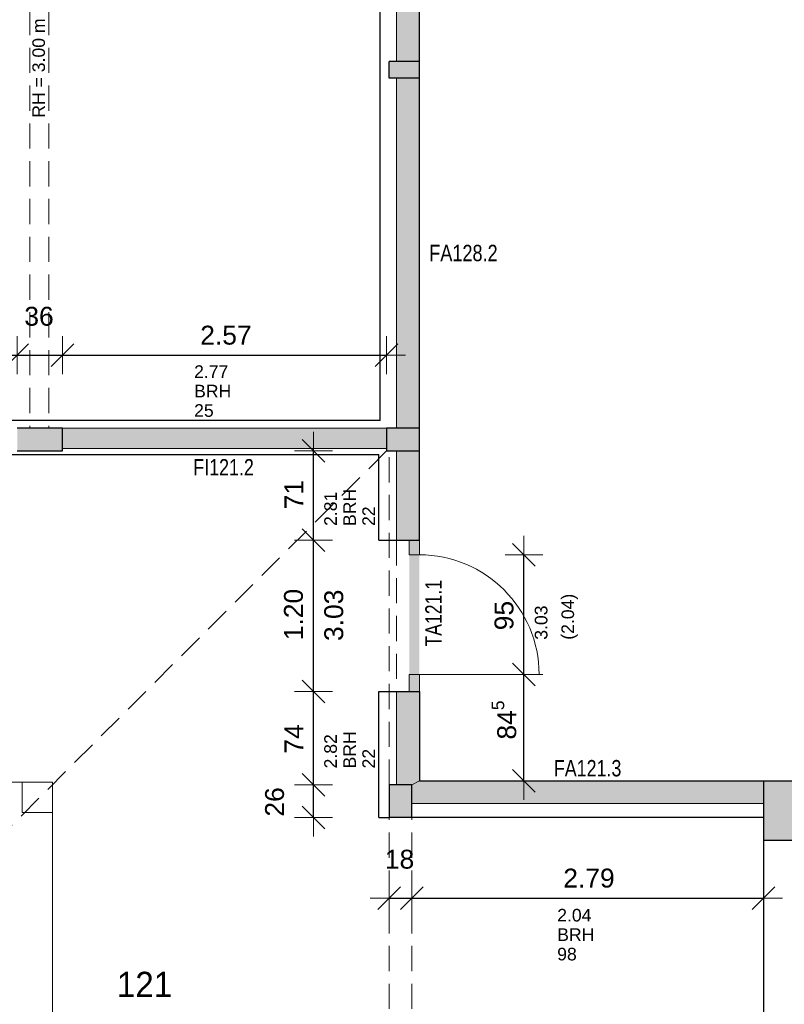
# Model space of a CAD drawing. Header units: metres. Extents: x 306 to 433, y -64 to 7.
# Tile 84 of 93: x 385 to 391, y -14 to -6. Entities that reach past the tile are written whole.
import ezdxf

# ---------------------------------------------------------------- set-up
doc = ezdxf.new("R2010")
doc.units = ezdxf.units.M
doc.header["$PDMODE"] = 65
doc.linetypes.add('AUSGEZOGEN', pattern=[0])
doc.linetypes.add('VERDECKT2_S2', pattern=[0.27, 0.2, -0.07])
for name, color, linetype, lineweight in [('Allgemein01', 7, 'AUSGEZOGEN', 13), ('Füllfläche', 7, 'AUSGEZOGEN', 13), ('Maßlinie Allgemein', 7, 'AUSGEZOGEN', 25), ('Möblierung', 7, 'AUSGEZOGEN', 25), ('Standard', 7, 'AUSGEZOGEN', 25), ('Text Allgemein', 7, 'AUSGEZOGEN', 25)]:
    doc.layers.add(name, color=color, linetype=linetype, lineweight=lineweight)
doc.styles.add('ARIAL', font='ARIAL.TTF')
doc.dimstyles.new('DIMSTYLE_12', dxfattribs={"dimtxt": 0.15, "dimasz": 0.3, "dimexe": 0, "dimexo": 1e-06, "dimgap": 0.075, "dimtad": 2, "dimdec": 1, "dimlfac": 100, "dimrnd": 0.5, "dimzin": 4, "dimdsep": 46, "dimtxsty": 'ARIAL', "dimblk1": 'ALL_ML_STRICH', "dimblk2": 'ALL_ML_STRICH', "dimsah": 1, "dimcen": 0, "dimse1": 1, "dimse2": 1, "dimclrd": 7, "dimclre": 7, "dimclrt": 7, "dimadec": 0, "dimazin": 0, "dimtfac": 1, "dimtdec": 0, "dimtix": 1, "dimtmove": 2, "dimatfit": 3, "dimfxl": 0, "dimtvp": 1.2, "dimtzin": 0, "dimlwd": 0, "dimlwe": 13, "dimarcsym": 0})
doc.dimstyles.new('DIMSTYLE_13', dxfattribs={"dimtxt": 0.15, "dimasz": 0.3, "dimexe": 0, "dimexo": 1e-06, "dimgap": 0.075, "dimtad": 2, "dimrnd": 0.005, "dimzin": 4, "dimdsep": 46, "dimtxsty": 'ARIAL', "dimblk1": 'ALL_ML_STRICH', "dimblk2": 'ALL_ML_STRICH', "dimsah": 1, "dimcen": 0, "dimse1": 1, "dimse2": 1, "dimclrd": 7, "dimclre": 7, "dimclrt": 7, "dimadec": 0, "dimazin": 0, "dimtfac": 1, "dimtdec": 0, "dimtix": 1, "dimtmove": 2, "dimatfit": 3, "dimfxl": 0, "dimtzin": 0, "dimlwd": 0, "dimlwe": 13, "dimarcsym": 0})
doc.dimstyles.new('DIMSTYLE_6', dxfattribs={"dimtxt": 0.2, "dimasz": 0.3, "dimexe": 0, "dimexo": 1e-06, "dimgap": 0.1, "dimtad": 2, "dimrnd": 0.005, "dimzin": 4, "dimdsep": 46, "dimtxsty": 'ARIAL', "dimblk1": 'ALL_ML_STRICH', "dimblk2": 'ALL_ML_STRICH', "dimsah": 1, "dimcen": 0, "dimse1": 1, "dimse2": 1, "dimclrd": 7, "dimclre": 7, "dimclrt": 7, "dimadec": 0, "dimazin": 0, "dimtfac": 1, "dimtdec": 0, "dimtix": 1, "dimtmove": 2, "dimatfit": 3, "dimfxl": 0, "dimtzin": 0, "dimlwd": 0, "dimlwe": 13, "dimarcsym": 0})
doc.dimstyles.new('DIMSTYLE_7', dxfattribs={"dimtxt": 0.2, "dimasz": 0.3, "dimexe": 0, "dimexo": 1e-06, "dimgap": 0.1, "dimtad": 2, "dimdec": 1, "dimlfac": 100, "dimrnd": 0.5, "dimzin": 4, "dimdsep": 46, "dimtxsty": 'ARIAL', "dimblk1": 'ALL_ML_STRICH', "dimblk2": 'ALL_ML_STRICH', "dimsah": 1, "dimcen": 0, "dimse1": 1, "dimse2": 1, "dimclrd": 7, "dimclre": 7, "dimclrt": 7, "dimadec": 0, "dimazin": 0, "dimtfac": 1, "dimtdec": 0, "dimtix": 1, "dimtmove": 2, "dimatfit": 3, "dimfxl": 0, "dimtvp": 1.2, "dimtzin": 0, "dimlwd": 0, "dimlwe": 13, "dimarcsym": 0})
doc.dimstyles.new('DIMSTYLE_9', dxfattribs={"dimtxt": 0.15, "dimasz": 0.3, "dimexe": 0, "dimexo": 1e-06, "dimgap": 0.075, "dimtad": 2, "dimdec": 1, "dimlfac": 100, "dimrnd": 0.5, "dimzin": 4, "dimdsep": 46, "dimtxsty": 'ARIAL', "dimblk1": 'ALL_ML_STRICH', "dimblk2": 'ALL_ML_STRICH', "dimsah": 1, "dimcen": 0, "dimse1": 1, "dimse2": 1, "dimclrd": 7, "dimclre": 7, "dimclrt": 7, "dimadec": 0, "dimazin": 0, "dimtfac": 1, "dimtdec": 0, "dimtix": 1, "dimtmove": 2, "dimatfit": 3, "dimfxl": 0, "dimtzin": 0, "dimlwd": 0, "dimlwe": 13, "dimarcsym": 0})

# ---------------------------------------------------------------- blocks, each defined once
blk = doc.blocks.new('ALL_ML_STRICH')
at = {"color": 0, "linetype": 'ByBlock', "lineweight": -2}
for p, q in [((-0.3, -0.3), (0.3, 0.3)), ((0, -0.5), (0, 0.5)), ((-1, 0), (0.5, 0))]:
    blk.add_line(p, q, dxfattribs=at)
blk = doc.blocks.new('*D154')
at = {"layer": 'DEFPOINTS', "color": 7, "linetype": 'AUSGEZOGEN', "lineweight": 13}
for p in [(380.7745, 0.7346), (377.8745, -19.4654), (414.0445, -19.4654)]:
    blk.add_point(p, dxfattribs=at)
at = {"layer": 'Maßlinie Allgemein', "color": 7, "linetype": 'AUSGEZOGEN', "lineweight": -2}
blk.add_line((414.0445, -19.4654), (414.0445, 0.7346), dxfattribs=at)
at = {"layer": 'Maßlinie Allgemein', "color": 7, "linetype": 'AUSGEZOGEN', "lineweight": 13, "xscale": 0.3, "yscale": 0.3, "zscale": 0.3}
for p, rotation in [((414.0445, 0.7346), 90), ((414.0445, -19.4654), 270)]:
    blk.add_blockref('ALL_ML_STRICH', p, dxfattribs=dict(at, rotation=rotation))
at = {"layer": 'Maßlinie Allgemein', "color": 7, "linetype": 'AUSGEZOGEN', "lineweight": 13, "insert": (413.8611, -9.3583), "char_height": 0.2, "width": 1, "attachment_point": 5, "rotation": 90, "style": 'ARIAL'}
blk.add_mtext('\\A1;{\\A1;{20.20\\H0.132000;\\S^ ;}}', dxfattribs=at)
blk = doc.blocks.new('*D171')
at = {"layer": 'DEFPOINTS', "color": 7, "linetype": 'AUSGEZOGEN', "lineweight": 13}
for p in [(387.6545, -9.7054), (390.7045, -19.5254), (413.1445, -19.5254)]:
    blk.add_point(p, dxfattribs=at)
at = {"layer": 'Maßlinie Allgemein', "color": 7, "linetype": 'AUSGEZOGEN', "lineweight": -2}
blk.add_line((413.1445, -19.5254), (413.1445, -9.7054), dxfattribs=at)
at = {"layer": 'Maßlinie Allgemein', "color": 7, "linetype": 'AUSGEZOGEN', "lineweight": 13, "xscale": 0.3, "yscale": 0.3, "zscale": 0.3}
for p, rotation in [((413.1445, -9.7054), 90), ((413.1445, -19.5254), 270)]:
    blk.add_blockref('ALL_ML_STRICH', p, dxfattribs=dict(at, rotation=rotation))
at = {"layer": 'Maßlinie Allgemein', "color": 7, "linetype": 'AUSGEZOGEN', "lineweight": 13, "insert": (412.9611, -14.5999), "char_height": 0.2, "width": 0.8, "attachment_point": 5, "rotation": 90, "style": 'ARIAL'}
blk.add_mtext('\\A1;{\\A1;{9.82\\H0.132000;\\S^ ;}}', dxfattribs=at)
blk = doc.blocks.new('*D172')
at = {"layer": 'DEFPOINTS', "color": 7, "linetype": 'AUSGEZOGEN', "lineweight": 13}
for p in [(387.6645, -9.4354), (387.6545, -9.7054), (413.1445, -9.7054)]:
    blk.add_point(p, dxfattribs=at)
at = {"layer": 'Maßlinie Allgemein', "color": 7, "linetype": 'AUSGEZOGEN', "lineweight": -2}
blk.add_line((413.1445, -9.7054), (413.1445, -9.4354), dxfattribs=at)
at = {"layer": 'Maßlinie Allgemein', "color": 7, "linetype": 'AUSGEZOGEN', "lineweight": 13, "xscale": 0.3, "yscale": 0.3, "zscale": 0.3}
for p, rotation in [((413.1445, -9.4354), 90), ((413.1445, -9.7054), 270)]:
    blk.add_blockref('ALL_ML_STRICH', p, dxfattribs=dict(at, rotation=rotation))
at = {"layer": 'Maßlinie Allgemein', "color": 7, "linetype": 'AUSGEZOGEN', "lineweight": 13, "insert": (412.8145, -9.5795), "char_height": 0.2, "width": 0.8, "attachment_point": 5, "rotation": 90, "style": 'ARIAL'}
blk.add_mtext('\\A1;{\\A1;{27\\H0.132000;\\S^ ;}}', dxfattribs=at)
blk = doc.blocks.new('*D173')
at = {"layer": 'DEFPOINTS', "color": 7, "linetype": 'AUSGEZOGEN', "lineweight": 13}
for p in [(387.6645, -3.8154), (387.6645, -9.4354), (413.1445, -9.4354)]:
    blk.add_point(p, dxfattribs=at)
at = {"layer": 'Maßlinie Allgemein', "color": 7, "linetype": 'AUSGEZOGEN', "lineweight": -2}
blk.add_line((413.1445, -9.4354), (413.1445, -3.8154), dxfattribs=at)
at = {"layer": 'Maßlinie Allgemein', "color": 7, "linetype": 'AUSGEZOGEN', "lineweight": 13, "xscale": 0.3, "yscale": 0.3, "zscale": 0.3}
for p, rotation in [((413.1445, -3.8154), 90), ((413.1445, -9.4354), 270)]:
    blk.add_blockref('ALL_ML_STRICH', p, dxfattribs=dict(at, rotation=rotation))
at = {"layer": 'Maßlinie Allgemein', "color": 7, "linetype": 'AUSGEZOGEN', "lineweight": 13, "insert": (412.9611, -6.6099), "char_height": 0.2, "width": 0.8, "attachment_point": 5, "rotation": 90, "style": 'ARIAL'}
blk.add_mtext('\\A1;{\\A1;{5.62\\H0.132000;\\S^ ;}}', dxfattribs=at)
blk = doc.blocks.new('*D224')
at = {"layer": 'DEFPOINTS', "color": 7, "linetype": 'AUSGEZOGEN', "lineweight": 13}
for p in [(387.9145, -12.4754), (387.7345, -12.5854), (387.7345, -13.2254)]:
    blk.add_point(p, dxfattribs=at)
at = {"layer": 'Maßlinie Allgemein', "color": 7, "linetype": 'AUSGEZOGEN', "lineweight": -2}
blk.add_line((387.7345, -13.2254), (387.9145, -13.2254), dxfattribs=at)
at = {"layer": 'Maßlinie Allgemein', "color": 7, "linetype": 'AUSGEZOGEN', "lineweight": 13, "xscale": 0.3, "yscale": 0.3, "zscale": 0.3, "rotation": 180}
blk.add_blockref('ALL_ML_STRICH', (387.7345, -13.2254), dxfattribs=at)
at = {"layer": 'Maßlinie Allgemein', "color": 7, "linetype": 'AUSGEZOGEN', "lineweight": 13, "xscale": 0.3, "yscale": 0.3, "zscale": 0.3}
blk.add_blockref('ALL_ML_STRICH', (387.9145, -13.2254), dxfattribs=at)
at = {"layer": 'Maßlinie Allgemein', "color": 7, "linetype": 'AUSGEZOGEN', "lineweight": 13, "insert": (387.8175, -12.9178), "char_height": 0.15, "width": 0.6, "attachment_point": 5, "style": 'ARIAL'}
blk.add_mtext('\\A1;{\\A1;{18\\H0.099000;\\S^ ;}}', dxfattribs=at)
blk = doc.blocks.new('*D225')
at = {"layer": 'DEFPOINTS', "color": 7, "linetype": 'AUSGEZOGEN', "lineweight": 13}
for p in [(387.9145, -12.4754), (390.7045, -12.4754), (387.9145, -13.2254)]:
    blk.add_point(p, dxfattribs=at)
at = {"layer": 'Maßlinie Allgemein', "color": 7, "linetype": 'AUSGEZOGEN', "lineweight": -2}
blk.add_line((387.9145, -13.2254), (390.7045, -13.2254), dxfattribs=at)
at = {"layer": 'Maßlinie Allgemein', "color": 7, "linetype": 'AUSGEZOGEN', "lineweight": 13, "xscale": 0.3, "yscale": 0.3, "zscale": 0.3, "rotation": 180}
blk.add_blockref('ALL_ML_STRICH', (387.9145, -13.2254), dxfattribs=at)
at = {"layer": 'Maßlinie Allgemein', "color": 7, "linetype": 'AUSGEZOGEN', "lineweight": 13, "xscale": 0.3, "yscale": 0.3, "zscale": 0.3}
blk.add_blockref('ALL_ML_STRICH', (390.7045, -13.2254), dxfattribs=at)
at = {"layer": 'Maßlinie Allgemein', "color": 7, "linetype": 'AUSGEZOGEN', "lineweight": 13, "insert": (389.3201, -13.0678), "char_height": 0.15, "width": 0.6, "attachment_point": 5, "style": 'ARIAL'}
blk.add_mtext('\\A1;{\\A1;{2.79\\H0.099000;\\S^ ;}}', dxfattribs=at)
at = {"layer": 'Maßlinie Allgemein', "color": 7, "linetype": 'AUSGEZOGEN', "lineweight": 13, "insert": (389.068, -13.3111), "char_height": 0.1, "width": 0.005, "attachment_point": 1, "line_spacing_factor": 0.926626, "style": 'ARIAL'}
blk.add_mtext('\\A1;{2.04\\H0.066000;\\S^ ;}\\H0.100000;\\PBRH 98', dxfattribs=at)
blk = doc.blocks.new('*D226')
at = {"layer": 'DEFPOINTS', "color": 7, "linetype": 'AUSGEZOGEN', "lineweight": 13}
for p in [(387.9745, -11.4504), (387.9745, -12.2954), (388.8045, -12.2954)]:
    blk.add_point(p, dxfattribs=at)
at = {"layer": 'Maßlinie Allgemein', "color": 7, "linetype": 'AUSGEZOGEN', "lineweight": -2}
blk.add_line((388.8045, -12.2954), (388.8045, -11.4504), dxfattribs=at)
at = {"layer": 'Maßlinie Allgemein', "color": 7, "linetype": 'AUSGEZOGEN', "lineweight": 13, "xscale": 0.3, "yscale": 0.3, "zscale": 0.3}
for p, rotation in [((388.8045, -11.4504), 90), ((388.8045, -12.2954), 270)]:
    blk.add_blockref('ALL_ML_STRICH', p, dxfattribs=dict(at, rotation=rotation))
at = {"layer": 'Maßlinie Allgemein', "color": 7, "linetype": 'AUSGEZOGEN', "lineweight": 13, "insert": (388.6469, -11.8119), "char_height": 0.15, "width": 0.6, "attachment_point": 5, "rotation": 90, "style": 'ARIAL'}
blk.add_mtext('\\A1;{\\A1;{84\\H0.099000;\\S5^ ;}}', dxfattribs=at)
blk = doc.blocks.new('*D227')
at = {"layer": 'DEFPOINTS', "color": 7, "linetype": 'AUSGEZOGEN', "lineweight": 13}
for p in [(387.9745, -10.5004), (387.9745, -11.4504), (388.8045, -11.4504)]:
    blk.add_point(p, dxfattribs=at)
at = {"layer": 'Maßlinie Allgemein', "color": 7, "linetype": 'AUSGEZOGEN', "lineweight": -2}
blk.add_line((388.8045, -11.4504), (388.8045, -10.5004), dxfattribs=at)
at = {"layer": 'Maßlinie Allgemein', "color": 7, "linetype": 'AUSGEZOGEN', "lineweight": 13, "xscale": 0.3, "yscale": 0.3, "zscale": 0.3}
for p, rotation in [((388.8045, -10.5004), 90), ((388.8045, -11.4504), 270)]:
    blk.add_blockref('ALL_ML_STRICH', p, dxfattribs=dict(at, rotation=rotation))
at = {"layer": 'Maßlinie Allgemein', "color": 7, "linetype": 'AUSGEZOGEN', "lineweight": 13, "insert": (388.8904, -11.1746), "char_height": 0.1, "width": 0.005, "attachment_point": 1, "rotation": 90, "line_spacing_factor": 1.268101, "style": 'ARIAL'}
blk.add_mtext('\\A1;{3.03\\H0.066000;\\S^ ;}\\H0.100000;\\P(2.04)', dxfattribs=at)
at = {"layer": 'Maßlinie Allgemein', "color": 7, "linetype": 'AUSGEZOGEN', "lineweight": 13, "insert": (388.6469, -10.9828), "char_height": 0.15, "width": 0.6, "attachment_point": 5, "rotation": 90, "style": 'ARIAL'}
blk.add_mtext('\\A1;{\\A1;{95\\H0.099000;\\S^ ;}}', dxfattribs=at)
blk = doc.blocks.new('*D254')
at = {"layer": 'DEFPOINTS', "color": 7, "linetype": 'AUSGEZOGEN', "lineweight": 13}
for p in [(387.9745, -12.2954), (391.0645, -12.7654), (411.9945, -12.7654)]:
    blk.add_point(p, dxfattribs=at)
at = {"layer": 'Maßlinie Allgemein', "color": 7, "linetype": 'AUSGEZOGEN', "lineweight": -2}
blk.add_line((411.9945, -12.7654), (411.9945, -12.2954), dxfattribs=at)
at = {"layer": 'Maßlinie Allgemein', "color": 7, "linetype": 'AUSGEZOGEN', "lineweight": 13, "xscale": 0.3, "yscale": 0.3, "zscale": 0.3}
for p, rotation in [((411.9945, -12.2954), 90), ((411.9945, -12.7654), 270)]:
    blk.add_blockref('ALL_ML_STRICH', p, dxfattribs=dict(at, rotation=rotation))
at = {"layer": 'Maßlinie Allgemein', "color": 7, "linetype": 'AUSGEZOGEN', "lineweight": 13, "insert": (411.6645, -12.5395), "char_height": 0.2, "width": 0.8, "attachment_point": 5, "rotation": 90, "style": 'ARIAL'}
blk.add_mtext('\\A1;{\\A1;{47\\H0.132000;\\S^ ;}}', dxfattribs=at)
blk = doc.blocks.new('*D255')
at = {"layer": 'DEFPOINTS', "color": 7, "linetype": 'AUSGEZOGEN', "lineweight": 13}
for p in [(387.9745, -9.6754), (387.9745, -12.2954), (411.9945, -12.2954)]:
    blk.add_point(p, dxfattribs=at)
at = {"layer": 'Maßlinie Allgemein', "color": 7, "linetype": 'AUSGEZOGEN', "lineweight": -2}
blk.add_line((411.9945, -12.2954), (411.9945, -9.6754), dxfattribs=at)
at = {"layer": 'Maßlinie Allgemein', "color": 7, "linetype": 'AUSGEZOGEN', "lineweight": 13, "xscale": 0.3, "yscale": 0.3, "zscale": 0.3}
for p, rotation in [((411.9945, -9.6754), 90), ((411.9945, -12.2954), 270)]:
    blk.add_blockref('ALL_ML_STRICH', p, dxfattribs=dict(at, rotation=rotation))
at = {"layer": 'Maßlinie Allgemein', "color": 7, "linetype": 'AUSGEZOGEN', "lineweight": 13, "insert": (411.8111, -10.9699), "char_height": 0.2, "width": 0.8, "attachment_point": 5, "rotation": 90, "style": 'ARIAL'}
blk.add_mtext('\\A1;{\\A1;{2.62\\H0.132000;\\S^ ;}}', dxfattribs=at)
at = {"layer": 'Maßlinie Allgemein', "color": 7, "linetype": 'AUSGEZOGEN', "lineweight": 13, "insert": (412.0824, -11.251), "char_height": 0.2, "width": 0.01, "attachment_point": 1, "rotation": 90, "line_spacing_factor": 0.60241, "style": 'ARIAL'}
blk.add_mtext('\\A1;{3.03\\H0.132000;\\S^ ;}', dxfattribs=at)
blk = doc.blocks.new('*D256')
at = {"layer": 'DEFPOINTS', "color": 7, "linetype": 'AUSGEZOGEN', "lineweight": 13}
for p in [(387.9745, -9.4954), (387.9745, -9.6754), (411.9945, -9.6754)]:
    blk.add_point(p, dxfattribs=at)
at = {"layer": 'Maßlinie Allgemein', "color": 7, "linetype": 'AUSGEZOGEN', "lineweight": -2}
blk.add_line((411.9945, -9.6754), (411.9945, -9.4954), dxfattribs=at)
at = {"layer": 'Maßlinie Allgemein', "color": 7, "linetype": 'AUSGEZOGEN', "lineweight": 13, "xscale": 0.3, "yscale": 0.3, "zscale": 0.3}
for p, rotation in [((411.9945, -9.4954), 90), ((411.9945, -9.6754), 270)]:
    blk.add_blockref('ALL_ML_STRICH', p, dxfattribs=dict(at, rotation=rotation))
at = {"layer": 'Maßlinie Allgemein', "color": 7, "linetype": 'AUSGEZOGEN', "lineweight": 13, "insert": (411.6611, -9.5947), "char_height": 0.2, "width": 0.8, "attachment_point": 5, "rotation": 90, "style": 'ARIAL'}
blk.add_mtext('\\A1;{\\A1;{18\\H0.132000;\\S^ ;}}', dxfattribs=at)
blk = doc.blocks.new('*D257')
at = {"layer": 'DEFPOINTS', "color": 7, "linetype": 'AUSGEZOGEN', "lineweight": 13}
for p in [(387.9745, -6.7154), (387.9745, -9.4954), (411.9945, -9.4954)]:
    blk.add_point(p, dxfattribs=at)
at = {"layer": 'Maßlinie Allgemein', "color": 7, "linetype": 'AUSGEZOGEN', "lineweight": -2}
blk.add_line((411.9945, -9.4954), (411.9945, -6.7154), dxfattribs=at)
at = {"layer": 'Maßlinie Allgemein', "color": 7, "linetype": 'AUSGEZOGEN', "lineweight": 13, "xscale": 0.3, "yscale": 0.3, "zscale": 0.3}
for p, rotation in [((411.9945, -6.7154), 90), ((411.9945, -9.4954), 270)]:
    blk.add_blockref('ALL_ML_STRICH', p, dxfattribs=dict(at, rotation=rotation))
at = {"layer": 'Maßlinie Allgemein', "color": 7, "linetype": 'AUSGEZOGEN', "lineweight": 13, "insert": (411.8111, -8.0912), "char_height": 0.2, "width": 0.8, "attachment_point": 5, "rotation": 90, "style": 'ARIAL'}
blk.add_mtext('\\A1;{\\A1;{2.78\\H0.132000;\\S^ ;}}', dxfattribs=at)
at = {"layer": 'Maßlinie Allgemein', "color": 7, "linetype": 'AUSGEZOGEN', "lineweight": 13, "insert": (412.0753, -8.4681), "char_height": 0.15, "width": 0.0075, "attachment_point": 1, "rotation": 90, "line_spacing_factor": 0.826224, "style": 'ARIAL'}
blk.add_mtext('\\A1;{2.77\\H0.099000;\\S^ ;}\\H0.150000;\\PBRH 25', dxfattribs=at)
blk = doc.blocks.new('*D258')
at = {"layer": 'DEFPOINTS', "color": 7, "linetype": 'AUSGEZOGEN', "lineweight": 13}
for p in [(387.9745, -6.5854), (387.9745, -6.7154), (411.9945, -6.7154)]:
    blk.add_point(p, dxfattribs=at)
at = {"layer": 'Maßlinie Allgemein', "color": 7, "linetype": 'AUSGEZOGEN', "lineweight": -2}
blk.add_line((411.9945, -6.7154), (411.9945, -6.5854), dxfattribs=at)
at = {"layer": 'Maßlinie Allgemein', "color": 7, "linetype": 'AUSGEZOGEN', "lineweight": 13, "xscale": 0.3, "yscale": 0.3, "zscale": 0.3}
for p, rotation in [((411.9945, -6.7154), 270), ((411.9945, -6.5854), 90)]:
    blk.add_blockref('ALL_ML_STRICH', p, dxfattribs=dict(at, rotation=rotation))
at = {"layer": 'Maßlinie Allgemein', "color": 7, "linetype": 'AUSGEZOGEN', "lineweight": 13, "insert": (411.6609, -6.6595), "char_height": 0.2, "width": 0.8, "attachment_point": 5, "rotation": 90, "style": 'ARIAL'}
blk.add_mtext('\\A1;{\\A1;{13\\H0.132000;\\S^ ;}}', dxfattribs=at)
blk = doc.blocks.new('*D259')
at = {"layer": 'DEFPOINTS', "color": 7, "linetype": 'AUSGEZOGEN', "lineweight": 13}
for p in [(387.9745, -3.8354), (387.9745, -6.5854), (411.9945, -6.5854)]:
    blk.add_point(p, dxfattribs=at)
at = {"layer": 'Maßlinie Allgemein', "color": 7, "linetype": 'AUSGEZOGEN', "lineweight": -2}
blk.add_line((411.9945, -6.5854), (411.9945, -3.8354), dxfattribs=at)
at = {"layer": 'Maßlinie Allgemein', "color": 7, "linetype": 'AUSGEZOGEN', "lineweight": 13, "xscale": 0.3, "yscale": 0.3, "zscale": 0.3}
for p, rotation in [((411.9945, -3.8354), 90), ((411.9945, -6.5854), 270)]:
    blk.add_blockref('ALL_ML_STRICH', p, dxfattribs=dict(at, rotation=rotation))
at = {"layer": 'Maßlinie Allgemein', "color": 7, "linetype": 'AUSGEZOGEN', "lineweight": 13, "insert": (411.8111, -5.1967), "char_height": 0.2, "width": 0.8, "attachment_point": 5, "rotation": 90, "style": 'ARIAL'}
blk.add_mtext('\\A1;{\\A1;{2.75\\H0.132000;\\S^ ;}}', dxfattribs=at)
at = {"layer": 'Maßlinie Allgemein', "color": 7, "linetype": 'AUSGEZOGEN', "lineweight": 13, "insert": (412.0753, -5.5731), "char_height": 0.15, "width": 0.0075, "attachment_point": 1, "rotation": 90, "line_spacing_factor": 0.826224, "style": 'ARIAL'}
blk.add_mtext('\\A1;{2.77\\H0.099000;\\S^ ;}\\H0.150000;\\PBRH 25', dxfattribs=at)
blk = doc.blocks.new('*D266')
at = {"layer": 'DEFPOINTS', "color": 7, "linetype": 'AUSGEZOGEN', "lineweight": 13}
for p in [(380.7045, -8.9154), (380.7045, -9.4954), (384.7845, -9.4954)]:
    blk.add_point(p, dxfattribs=at)
at = {"layer": 'Maßlinie Allgemein', "color": 7, "linetype": 'AUSGEZOGEN', "lineweight": -2}
blk.add_line((380.7045, -8.9154), (384.7845, -8.9154), dxfattribs=at)
at = {"layer": 'Maßlinie Allgemein', "color": 7, "linetype": 'AUSGEZOGEN', "lineweight": 13, "xscale": 0.3, "yscale": 0.3, "zscale": 0.3, "rotation": 180}
blk.add_blockref('ALL_ML_STRICH', (380.7045, -8.9154), dxfattribs=at)
at = {"layer": 'Maßlinie Allgemein', "color": 7, "linetype": 'AUSGEZOGEN', "lineweight": 13, "xscale": 0.3, "yscale": 0.3, "zscale": 0.3}
blk.add_blockref('ALL_ML_STRICH', (384.7845, -8.9154), dxfattribs=at)
at = {"layer": 'Maßlinie Allgemein', "color": 7, "linetype": 'AUSGEZOGEN', "lineweight": 13, "insert": (382.7551, -8.7578), "char_height": 0.15, "width": 0.6, "attachment_point": 5, "style": 'ARIAL'}
blk.add_mtext('\\A1;{\\A1;{4.08\\H0.099000;\\S^ ;}}', dxfattribs=at)
at = {"layer": 'Maßlinie Allgemein', "color": 7, "linetype": 'AUSGEZOGEN', "lineweight": 13, "insert": (382.5027, -8.996), "char_height": 0.1, "width": 0.005, "attachment_point": 1, "line_spacing_factor": 0.926626, "style": 'ARIAL'}
blk.add_mtext('\\A1;{2.77\\H0.066000;\\S^ ;}\\H0.100000;\\PBRH 25', dxfattribs=at)
blk = doc.blocks.new('*D267')
at = {"layer": 'DEFPOINTS', "color": 7, "linetype": 'AUSGEZOGEN', "lineweight": 13}
for p in [(384.7845, -8.9154), (384.7845, -9.4954), (385.1445, -9.4954)]:
    blk.add_point(p, dxfattribs=at)
at = {"layer": 'Maßlinie Allgemein', "color": 7, "linetype": 'AUSGEZOGEN', "lineweight": -2}
blk.add_line((384.7845, -8.9154), (385.1445, -8.9154), dxfattribs=at)
at = {"layer": 'Maßlinie Allgemein', "color": 7, "linetype": 'AUSGEZOGEN', "lineweight": 13, "xscale": 0.3, "yscale": 0.3, "zscale": 0.3, "rotation": 180}
blk.add_blockref('ALL_ML_STRICH', (384.7845, -8.9154), dxfattribs=at)
at = {"layer": 'Maßlinie Allgemein', "color": 7, "linetype": 'AUSGEZOGEN', "lineweight": 13, "xscale": 0.3, "yscale": 0.3, "zscale": 0.3}
blk.add_blockref('ALL_ML_STRICH', (385.1445, -8.9154), dxfattribs=at)
at = {"layer": 'Maßlinie Allgemein', "color": 7, "linetype": 'AUSGEZOGEN', "lineweight": 13, "insert": (384.9577, -8.6077), "char_height": 0.15, "width": 0.6, "attachment_point": 5, "style": 'ARIAL'}
blk.add_mtext('\\A1;{\\A1;{36\\H0.099000;\\S^ ;}}', dxfattribs=at)
blk = doc.blocks.new('*D268')
at = {"layer": 'DEFPOINTS', "color": 7, "linetype": 'AUSGEZOGEN', "lineweight": 13}
for p in [(385.1445, -8.9154), (385.1445, -9.4954), (387.7145, -9.4954)]:
    blk.add_point(p, dxfattribs=at)
at = {"layer": 'Maßlinie Allgemein', "color": 7, "linetype": 'AUSGEZOGEN', "lineweight": -2}
blk.add_line((385.1445, -8.9154), (387.7145, -8.9154), dxfattribs=at)
at = {"layer": 'Maßlinie Allgemein', "color": 7, "linetype": 'AUSGEZOGEN', "lineweight": 13, "xscale": 0.3, "yscale": 0.3, "zscale": 0.3, "rotation": 180}
blk.add_blockref('ALL_ML_STRICH', (385.1445, -8.9154), dxfattribs=at)
at = {"layer": 'Maßlinie Allgemein', "color": 7, "linetype": 'AUSGEZOGEN', "lineweight": 13, "xscale": 0.3, "yscale": 0.3, "zscale": 0.3}
blk.add_blockref('ALL_ML_STRICH', (387.7145, -8.9154), dxfattribs=at)
at = {"layer": 'Maßlinie Allgemein', "color": 7, "linetype": 'AUSGEZOGEN', "lineweight": 13, "insert": (386.4403, -8.7578), "char_height": 0.15, "width": 0.6, "attachment_point": 5, "style": 'ARIAL'}
blk.add_mtext('\\A1;{\\A1;{2.57\\H0.099000;\\S^ ;}}', dxfattribs=at)
at = {"layer": 'Maßlinie Allgemein', "color": 7, "linetype": 'AUSGEZOGEN', "lineweight": 13, "insert": (386.1877, -8.996), "char_height": 0.1, "width": 0.005, "attachment_point": 1, "line_spacing_factor": 0.926626, "style": 'ARIAL'}
blk.add_mtext('\\A1;{2.77\\H0.066000;\\S^ ;}\\H0.100000;\\PBRH 25', dxfattribs=at)
blk = doc.blocks.new('*D320')
at = {"layer": 'DEFPOINTS', "color": 7, "linetype": 'AUSGEZOGEN', "lineweight": 13}
for p in [(324.0345, 7.0646), (324.0345, -8.1454), (401.8245, -19.3554)]:
    blk.add_point(p, dxfattribs=at)
at = {"layer": 'Maßlinie Allgemein', "color": 7, "linetype": 'AUSGEZOGEN', "lineweight": -2}
blk.add_line((324.0345, 7.0646), (401.8245, 7.0646), dxfattribs=at)
at = {"layer": 'Maßlinie Allgemein', "color": 7, "linetype": 'AUSGEZOGEN', "lineweight": 13, "xscale": 0.3, "yscale": 0.3, "zscale": 0.3, "rotation": 180}
blk.add_blockref('ALL_ML_STRICH', (324.0345, 7.0646), dxfattribs=at)
at = {"layer": 'Maßlinie Allgemein', "color": 7, "linetype": 'AUSGEZOGEN', "lineweight": 13, "xscale": 0.3, "yscale": 0.3, "zscale": 0.3}
blk.add_blockref('ALL_ML_STRICH', (401.8245, 7.0646), dxfattribs=at)
at = {"layer": 'Maßlinie Allgemein', "color": 7, "linetype": 'AUSGEZOGEN', "lineweight": 13, "insert": (362.936, 7.248), "char_height": 0.2, "width": 1, "attachment_point": 5, "style": 'ARIAL'}
blk.add_mtext('\\A1;{\\A1;{77.79\\H0.132000;\\S^ ;}}', dxfattribs=at)
blk = doc.blocks.new('*D398')
at = {"layer": 'DEFPOINTS', "color": 7, "linetype": 'AUSGEZOGEN', "lineweight": 13}
for p in [(387.7945, -12.3254), (387.1345, -12.5854), (387.7345, -12.5854)]:
    blk.add_point(p, dxfattribs=at)
at = {"layer": 'Maßlinie Allgemein', "color": 7, "linetype": 'AUSGEZOGEN', "lineweight": -2}
blk.add_line((387.1345, -12.5854), (387.1345, -12.3254), dxfattribs=at)
at = {"layer": 'Maßlinie Allgemein', "color": 7, "linetype": 'AUSGEZOGEN', "lineweight": 13, "xscale": 0.3, "yscale": 0.3, "zscale": 0.3}
for p, rotation in [((387.1345, -12.3254), 90), ((387.1345, -12.5854), 270)]:
    blk.add_blockref('ALL_ML_STRICH', p, dxfattribs=dict(at, rotation=rotation))
at = {"layer": 'Maßlinie Allgemein', "color": 7, "linetype": 'AUSGEZOGEN', "lineweight": 13, "insert": (386.8269, -12.4621), "char_height": 0.15, "width": 0.6, "attachment_point": 5, "rotation": 90, "style": 'ARIAL'}
blk.add_mtext('\\A1;{\\A1;{26\\H0.099000;\\S^ ;}}', dxfattribs=at)
blk = doc.blocks.new('*D399')
at = {"layer": 'DEFPOINTS', "color": 7, "linetype": 'AUSGEZOGEN', "lineweight": 13}
for p in [(387.7945, -11.5854), (387.1345, -12.3254), (387.7945, -12.3254)]:
    blk.add_point(p, dxfattribs=at)
at = {"layer": 'Maßlinie Allgemein', "color": 7, "linetype": 'AUSGEZOGEN', "lineweight": -2}
blk.add_line((387.1345, -12.3254), (387.1345, -11.5854), dxfattribs=at)
at = {"layer": 'Maßlinie Allgemein', "color": 7, "linetype": 'AUSGEZOGEN', "lineweight": 13, "xscale": 0.3, "yscale": 0.3, "zscale": 0.3}
for p, rotation in [((387.1345, -11.5854), 90), ((387.1345, -12.3254), 270)]:
    blk.add_blockref('ALL_ML_STRICH', p, dxfattribs=dict(at, rotation=rotation))
at = {"layer": 'Maßlinie Allgemein', "color": 7, "linetype": 'AUSGEZOGEN', "lineweight": 13, "insert": (386.9795, -11.9619), "char_height": 0.15, "width": 0.6, "attachment_point": 5, "rotation": 90, "style": 'ARIAL'}
blk.add_mtext('\\A1;{\\A1;{74\\H0.099000;\\S^ ;}}', dxfattribs=at)
at = {"layer": 'Maßlinie Allgemein', "color": 7, "linetype": 'AUSGEZOGEN', "lineweight": 13, "insert": (387.2202, -12.1963), "char_height": 0.1, "width": 0.005, "attachment_point": 1, "rotation": 90, "line_spacing_factor": 0.90608, "style": 'ARIAL'}
blk.add_mtext('\\A1;{2.82\\H0.066000;\\S^ ;}\\H0.100000;\\PBRH 22', dxfattribs=at)
blk = doc.blocks.new('*D400')
at = {"layer": 'DEFPOINTS', "color": 7, "linetype": 'AUSGEZOGEN', "lineweight": 13}
for p in [(387.7945, -10.3854), (387.1345, -11.5854), (387.7945, -11.5854)]:
    blk.add_point(p, dxfattribs=at)
at = {"layer": 'Maßlinie Allgemein', "color": 7, "linetype": 'AUSGEZOGEN', "lineweight": -2}
blk.add_line((387.1345, -11.5854), (387.1345, -10.3854), dxfattribs=at)
at = {"layer": 'Maßlinie Allgemein', "color": 7, "linetype": 'AUSGEZOGEN', "lineweight": 13, "xscale": 0.3, "yscale": 0.3, "zscale": 0.3}
for p, rotation in [((387.1345, -10.3854), 90), ((387.1345, -11.5854), 270)]:
    blk.add_blockref('ALL_ML_STRICH', p, dxfattribs=dict(at, rotation=rotation))
at = {"layer": 'Maßlinie Allgemein', "color": 7, "linetype": 'AUSGEZOGEN', "lineweight": 13, "insert": (386.9769, -10.9743), "char_height": 0.15, "width": 0.6, "attachment_point": 5, "rotation": 90, "style": 'ARIAL'}
blk.add_mtext('\\A1;{\\A1;{1.20\\H0.099000;\\S^ ;}}', dxfattribs=at)
at = {"layer": 'Maßlinie Allgemein', "color": 7, "linetype": 'AUSGEZOGEN', "lineweight": 13, "insert": (387.2204, -11.1846), "char_height": 0.15, "width": 0.0075, "attachment_point": 1, "rotation": 90, "line_spacing_factor": 0.60241, "style": 'ARIAL'}
blk.add_mtext('\\A1;{3.03\\H0.099000;\\S^ ;}', dxfattribs=at)
blk = doc.blocks.new('*D401')
at = {"layer": 'DEFPOINTS', "color": 7, "linetype": 'AUSGEZOGEN', "lineweight": 13}
for p in [(387.7945, -9.6754), (387.1345, -10.3854), (387.7945, -10.3854)]:
    blk.add_point(p, dxfattribs=at)
at = {"layer": 'Maßlinie Allgemein', "color": 7, "linetype": 'AUSGEZOGEN', "lineweight": -2}
blk.add_line((387.1345, -10.3854), (387.1345, -9.6754), dxfattribs=at)
at = {"layer": 'Maßlinie Allgemein', "color": 7, "linetype": 'AUSGEZOGEN', "lineweight": 13, "xscale": 0.3, "yscale": 0.3, "zscale": 0.3}
for p, rotation in [((387.1345, -9.6754), 90), ((387.1345, -10.3854), 270)]:
    blk.add_blockref('ALL_ML_STRICH', p, dxfattribs=dict(at, rotation=rotation))
at = {"layer": 'Maßlinie Allgemein', "color": 7, "linetype": 'AUSGEZOGEN', "lineweight": 13, "insert": (386.9795, -10.0227), "char_height": 0.15, "width": 0.6, "attachment_point": 5, "rotation": 90, "style": 'ARIAL'}
blk.add_mtext('\\A1;{\\A1;{71\\H0.099000;\\S^ ;}}', dxfattribs=at)
at = {"layer": 'Maßlinie Allgemein', "color": 7, "linetype": 'AUSGEZOGEN', "lineweight": 13, "insert": (387.2202, -10.2713), "char_height": 0.1, "width": 0.005, "attachment_point": 1, "rotation": 90, "line_spacing_factor": 0.90608, "style": 'ARIAL'}
blk.add_mtext('\\A1;{2.81\\H0.066000;\\S^ ;}\\H0.100000;\\PBRH 22', dxfattribs=at)

msp = doc.modelspace()

# ---------------------------------------------------------------- hatches: boundary and pattern name
at = {"layer": 'Füllfläche', "linetype": 'AUSGEZOGEN', "lineweight": 25}
for color, points in [(161, [(387.7945, -6.5854), (387.9745, -6.5854), (387.9745, -3.8354), (387.7945, -3.8354)]), (32, [(387.7345, -6.7154), (387.9745, -6.7154), (387.9745, -6.5854), (387.7345, -6.5854)]), (161, [(387.7945, -9.4954), (387.9745, -9.4954), (387.9745, -6.7154), (387.7945, -6.7154)]), (32, [(384.7845, -9.6754), (385.1445, -9.6754), (385.1445, -9.4954), (384.7845, -9.4954)]), (161, [(385.1445, -9.6554), (387.7145, -9.6554), (387.7145, -9.4954), (385.1445, -9.4954)]), (32, [(387.7145, -9.6754), (387.9745, -9.6754), (387.9745, -9.4954), (387.7145, -9.4954)]), (30, [(387.7945, -10.3854), (387.9745, -10.3854), (387.9745, -9.6754), (387.7945, -9.6754)]), (30, [(387.8945, -10.3854), (387.8945, -11.5854), (387.9745, -11.5854), (387.9745, -10.3854)]), (30, [(387.9745, -11.5854), (387.7945, -11.5854), (387.7945, -12.3254), (387.9145, -12.3254), (387.9745, -12.2954)]), (32, [(387.7345, -12.5854), (387.9145, -12.5854), (387.9145, -12.3254), (387.7345, -12.3254)]), (161, [(387.9145, -12.4754), (390.7045, -12.4754), (390.7045, -12.2954), (387.9745, -12.2954), (387.9145, -12.3254)]), (254, [(390.7045, -12.7654), (391.0645, -12.7654), (391.0645, -12.2954), (390.7045, -12.2954)])]:
    msp.add_hatch(color=color, dxfattribs=at).paths.add_polyline_path(points)

# ---------------------------------------------------------------- linework, layer by layer
at = {"layer": 'Allgemein01', "color": 7, "linetype": 'AUSGEZOGEN', "lineweight": 25}
for p, q in [((387.9745, -10.3854), (387.9745, -3.6554)), ((387.6645, -9.4354), (387.6645, -3.8154)), ((387.7345, -6.7154), (387.7345, -6.5854)), ((387.9745, -6.5854), (387.7345, -6.5854)), ((387.9745, -6.7154), (387.7345, -6.7154)), ((387.6645, -9.4354), (380.7745, -9.4354)), ((385.1445, -9.4954), (384.7845, -9.4954)), ((385.1445, -9.6754), (385.1445, -9.4954)), ((387.7145, -9.4954), (387.7145, -9.6754)), ((387.9745, -9.4954), (387.7145, -9.4954)), ((384.7845, -9.6754), (385.1445, -9.6754)), ((387.7145, -9.6754), (387.9745, -9.6754)), ((380.5045, -9.7054), (387.6545, -9.7054)), ((387.6545, -10.3854), (387.6545, -9.7054)), ((387.6545, -10.3854), (387.9745, -10.3854)), ((387.6545, -12.5854), (387.6545, -11.5854)), ((387.6545, -11.5854), (387.9745, -11.5854)), ((387.9745, -11.5854), (387.9745, -12.2954)), ((387.7345, -12.3254), (387.7345, -12.5854)), ((387.9145, -12.3254), (387.7345, -12.3254)), ((387.9145, -12.5854), (387.9145, -12.3254)), ((387.9745, -12.2954), (391.0645, -12.2954)), ((390.7045, -12.2954), (390.7045, -19.5254)), ((387.6545, -12.5854), (387.7345, -12.5854)), ((387.9145, -12.5854), (387.7345, -12.5854)), ((390.7045, -12.5854), (387.9145, -12.5854)), ((390.7045, -12.7654), (391.0645, -12.7654))]:
    msp.add_line(p, q, dxfattribs=at)
at = {"layer": 'Allgemein01', "color": 7, "linetype": 'VERDECKT2_S2', "lineweight": 13}
for p, q in [((384.8845, -3.7754), (384.8845, -9.4954)), ((385.0345, -3.7754), (385.0345, -9.4954)), ((387.7145, -9.6754), (377.9245, -19.4654)), ((387.7345, -12.3254), (387.7345, -9.6754)), ((387.7345, -16.8054), (387.7345, -12.5854)), ((387.9145, -16.8054), (387.9145, -12.5854))]:
    msp.add_line(p, q, dxfattribs=at)
at = {"layer": 'Allgemein01', "color": 7, "linetype": 'AUSGEZOGEN', "lineweight": 18}
for p, q in [((387.7945, -6.5854), (387.7945, -3.8354)), ((387.7945, -9.4954), (387.7945, -6.7154)), ((385.1445, -9.4954), (387.7145, -9.4954)), ((385.1445, -9.6554), (387.7145, -9.6554)), ((387.7945, -10.3854), (387.7945, -9.6754)), ((387.8945, -10.3854), (387.8945, -10.5004)), ((387.9745, -10.3854), (387.9745, -10.5004)), ((387.8945, -10.5004), (387.9745, -10.5004)), ((387.8945, -11.4504), (387.9745, -11.4504)), ((387.8945, -11.4504), (387.8945, -11.5854)), ((387.9745, -11.4504), (388.9245, -11.4504)), ((387.9745, -11.4504), (387.9745, -11.5854)), ((387.7945, -12.3254), (387.7945, -11.5854)), ((387.9745, -12.2954), (387.9145, -12.3254)), ((387.9145, -12.4754), (390.7045, -12.4754))]:
    msp.add_line(p, q, dxfattribs=at)
at = {"layer": 'Allgemein01', "color": 7, "linetype": 'VERDECKT2_S2', "lineweight": 18}
msp.add_line((387.7945, -10.3854), (387.7945, -11.5854), dxfattribs=at)
at = {"layer": 'Allgemein01', "color": 7, "linetype": 'AUSGEZOGEN', "lineweight": 18}
msp.add_arc((387.9745, -11.4504), 0.95, 0, 90, dxfattribs=at)
at = {"layer": 'Möblierung', "color": 7, "linetype": 'AUSGEZOGEN', "lineweight": 13}
for p, q in [((380.7245, -12.3054), (384.8245, -12.3054)), ((384.8245, -12.3054), (385.0645, -12.3054)), ((384.8245, -12.5454), (384.8245, -12.3054)), ((385.0645, -12.3054), (385.0645, -12.5454)), ((385.0645, -12.5454), (384.8245, -12.5454)), ((385.0645, -12.5454), (385.0645, -16.6454))]:
    msp.add_line(p, q, dxfattribs=at)

# ---------------------------------------------------------------- texts
at = {"layer": 'Standard', "color": 7, "linetype": 'AUSGEZOGEN', "lineweight": 25, "insert": (385.5754, -14.0106), "char_height": 0.2, "width": 0.564113, "attachment_point": 7, "style": 'ARIAL'}
msp.add_mtext('\\W0.94;121', dxfattribs=at)
at = {"layer": 'Text Allgemein', "color": 7, "linetype": 'AUSGEZOGEN', "lineweight": 25, "rotation": 90, "style": 'ARIAL'}
for s, insert, char_height, width, attachment_point in [('\\W1.00;RH = 3.00 m', (385.0061, -7.0304), 0.1, 0.84007, 7), ('\\W0.77;TA121.1', (388.0868, -10.9644), 0.13, 0.601109, 5)]:
    msp.add_mtext(s, dxfattribs=dict(at, insert=insert, char_height=char_height, width=width, attachment_point=attachment_point))
at = {"layer": 'Text Allgemein', "color": 7, "linetype": 'AUSGEZOGEN', "lineweight": 25, "char_height": 0.13, "attachment_point": 5, "style": 'ARIAL'}
for s, insert, width in [('\\W0.79;FA128.2', (388.3245, -8.1054), 0.602541), ('\\W0.78;FI121.2', (386.4215, -9.8054), 0.544388), ('\\W0.78;FA121.3', (389.3095, -12.1954), 0.601815)]:
    msp.add_mtext(s, dxfattribs=dict(at, insert=insert, width=width))

# ---------------------------------------------------------------- dimensions: what is measured, and where the dimension line sits
at = {"layer": 'Maßlinie Allgemein', "color": 7, "linetype": 'AUSGEZOGEN', "lineweight": 13}
for base, p1, p2, dimstyle, picture, middle in [((401.8245, 7.0646), (324.0345, -8.1454), (401.8245, -19.3554), 'DIMSTYLE_6', '*D320', (362.936, 7.248)), ((385.1445, -8.9154), (384.7845, -9.4954), (385.1445, -9.4954), 'DIMSTYLE_12', '*D267', (384.9577, -8.6077)), ((387.9145, -13.2254), (387.7345, -12.5854), (387.9145, -12.4754), 'DIMSTYLE_12', '*D224', (387.8175, -12.9178))]:
    dim = msp.add_linear_dim(base=base, p1=p1, p2=p2, dimstyle=dimstyle, override={"dimpost": '<>', "dimclrd": 7, "dimclre": 7, "dimclrt": 7, "dimlwd": 0, "dimlwe": 13}, dxfattribs=at)
    dim.commit()
    dim.dimension.update_dxf_attribs({"geometry": picture, "text_midpoint": middle, "dimtype": 160})
for base, p1, p2, dimstyle, picture, middle in [((414.0445, 0.7346), (377.8745, -19.4654), (380.7745, 0.7346), 'DIMSTYLE_6', '*D154', (413.8611, -9.3583)), ((413.1445, -3.8154), (387.6645, -9.4354), (387.6645, -3.8154), 'DIMSTYLE_6', '*D173', (412.9611, -6.6099)), ((411.9945, -6.5854), (387.9745, -6.7154), (387.9745, -6.5854), 'DIMSTYLE_7', '*D258', (411.6609, -6.6595)), ((413.1445, -9.4354), (387.6545, -9.7054), (387.6645, -9.4354), 'DIMSTYLE_7', '*D172', (412.8145, -9.5795)), ((411.9945, -9.4954), (387.9745, -9.6754), (387.9745, -9.4954), 'DIMSTYLE_7', '*D256', (411.6611, -9.5947)), ((413.1445, -9.7054), (390.7045, -19.5254), (387.6545, -9.7054), 'DIMSTYLE_6', '*D171', (412.9611, -14.5999)), ((388.8045, -11.4504), (387.9745, -12.2954), (387.9745, -11.4504), 'DIMSTYLE_9', '*D226', (388.6469, -11.8119)), ((387.1345, -12.3254), (387.7345, -12.5854), (387.7945, -12.3254), 'DIMSTYLE_12', '*D398', (386.8269, -12.4621)), ((411.9945, -12.2954), (391.0645, -12.7654), (387.9745, -12.2954), 'DIMSTYLE_7', '*D254', (411.6645, -12.5395))]:
    dim = msp.add_linear_dim(base=base, p1=p1, p2=p2, angle=90, dimstyle=dimstyle, override={"dimpost": '<>', "dimclrd": 7, "dimclre": 7, "dimclrt": 7, "dimlwd": 0, "dimlwe": 13}, dxfattribs=at)
    dim.commit()
    dim.dimension.update_dxf_attribs({"geometry": picture, "text_midpoint": middle, "dimtype": 160})
for base, p1, p2, text, dimstyle, picture, middle in [((411.9945, -3.8354), (387.9745, -6.5854), (387.9745, -3.8354), '<>\\X\\A1;{2.77\\H0.099000;\\S^ ;}\\H0.150000;\\PBRH 25', 'DIMSTYLE_6', '*D259', (411.8111, -5.1967)), ((411.9945, -6.7154), (387.9745, -9.4954), (387.9745, -6.7154), '<>\\X\\A1;{2.77\\H0.099000;\\S^ ;}\\H0.150000;\\PBRH 25', 'DIMSTYLE_6', '*D257', (411.8111, -8.0912)), ((387.1345, -9.6754), (387.7945, -10.3854), (387.7945, -9.6754), '<>\\X\\A1;{2.81\\H0.066000;\\S^ ;}\\H0.100000;\\PBRH 22', 'DIMSTYLE_9', '*D401', (386.9795, -10.0227)), ((411.9945, -9.6754), (387.9745, -12.2954), (387.9745, -9.6754), '<>\\X\\A1;{3.03\\H0.132000;\\S^ ;}', 'DIMSTYLE_6', '*D255', (411.8111, -10.9699)), ((387.1345, -10.3854), (387.7945, -11.5854), (387.7945, -10.3854), '<>\\X\\A1;{3.03\\H0.099000;\\S^ ;}', 'DIMSTYLE_13', '*D400', (386.9769, -10.9743)), ((388.8045, -10.5004), (387.9745, -11.4504), (387.9745, -10.5004), '<>\\X\\A1;{3.03\\H0.066000;\\S^ ;}\\H0.100000;\\P(2.04)', 'DIMSTYLE_9', '*D227', (388.6469, -10.9828)), ((387.1345, -11.5854), (387.7945, -12.3254), (387.7945, -11.5854), '<>\\X\\A1;{2.82\\H0.066000;\\S^ ;}\\H0.100000;\\PBRH 22', 'DIMSTYLE_9', '*D399', (386.9795, -11.9619))]:
    dim = msp.add_linear_dim(base=base, p1=p1, p2=p2, angle=90, text=text, dimstyle=dimstyle, override={"dimpost": '<>', "dimclrd": 7, "dimclre": 7, "dimclrt": 7, "dimlwd": 0, "dimlwe": 13}, dxfattribs=at)
    dim.commit()
    dim.dimension.update_dxf_attribs({"geometry": picture, "text_midpoint": middle, "dimtype": 160})
for base, p1, p2, text, picture, middle in [((384.7845, -8.9154), (380.7045, -9.4954), (384.7845, -9.4954), '<>\\X\\A1;{2.77\\H0.066000;\\S^ ;}\\H0.100000;\\PBRH 25', '*D266', (382.7551, -8.7578)), ((387.7145, -8.9154), (385.1445, -9.4954), (387.7145, -9.4954), '<>\\X\\A1;{2.77\\H0.066000;\\S^ ;}\\H0.100000;\\PBRH 25', '*D268', (386.4403, -8.7578)), ((390.7045, -13.2254), (387.9145, -12.4754), (390.7045, -12.4754), '<>\\X\\A1;{2.04\\H0.066000;\\S^ ;}\\H0.100000;\\PBRH 98', '*D225', (389.3201, -13.0678))]:
    dim = msp.add_linear_dim(base=base, p1=p1, p2=p2, text=text, dimstyle='DIMSTYLE_13', override={"dimpost": '<>', "dimclrd": 7, "dimclre": 7, "dimclrt": 7, "dimlwd": 0, "dimlwe": 13}, dxfattribs=at)
    dim.commit()
    dim.dimension.update_dxf_attribs({"geometry": picture, "text_midpoint": middle, "dimtype": 160})

doc.saveas('drawing.dxf')
